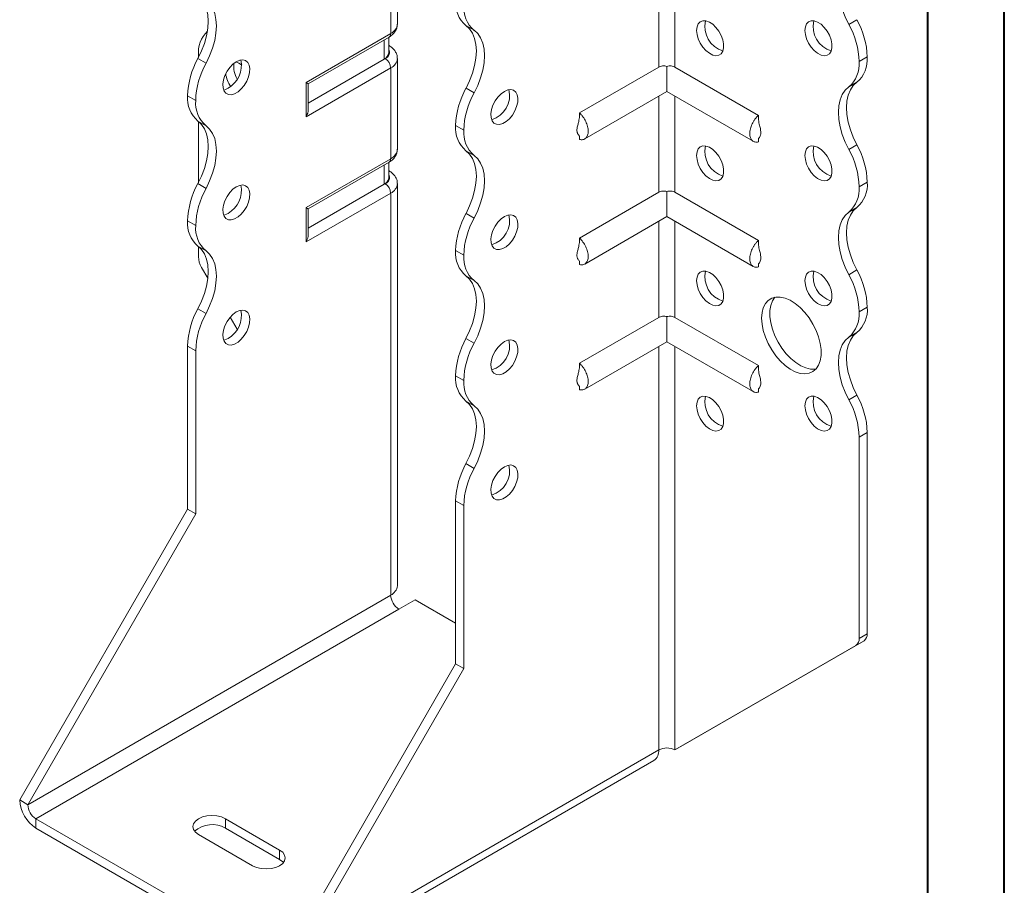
# Model space of a CAD drawing. Header units: millimetres. Extents: x 0 to 210, y 0 to 297.
# Tile 3 of 6: x 146 to 210, y 51 to 107. Entities that reach past the tile are written whole.
import ezdxf

# ---------------------------------------------------------------- set-up
doc = ezdxf.new("R2010")
doc.units = ezdxf.units.MM

msp = doc.modelspace()

# ---------------------------------------------------------------- linework, layer by layer
at = {"color": 7, "linetype": 'Continuous', "lineweight": 40}
for p, q in [((210.079, 0.215), (210.079, 297.215)), ((205.079, 5.215), (205.079, 292.215))]:
    msp.add_line(p, q, dxfattribs=at)
at = {"color": 7, "linetype": 'Continuous', "lineweight": 15}
for p, q in [((170.457, 106.973), (170.457, 112.893)), ((170.018, 106.361), (170.018, 112.281)), ((187.519, 110.44), (187.519, 104.164)), ((188.579, 104.164), (188.579, 110.44)), ((175.466, 106.57), (174.935, 106.876)), ((199.925, 106.957), (200.455, 107.263)), ((164.492, 103.171), (170.018, 106.361)), ((164.638, 103.086), (169.914, 106.132)), ((169.891, 105.098), (169.891, 106.118)), ((169.598, 104.689), (169.598, 105.949)), ((169.914, 105.569), (169.891, 105.582)), ((169.914, 105.569), (169.891, 105.58)), ((157.467, 104.93), (157.467, 104.791)), ((201.13, 104.833), (200.6, 104.527)), ((200.6, 104.526), (201.13, 104.832)), ((201.13, 104.833), (201.13, 104.832)), ((157.435, 104.731), (157.965, 104.424)), ((169.598, 104.689), (164.638, 101.826)), ((169.664, 104.728), (169.598, 104.689)), ((170.457, 98.808), (170.457, 104.727)), ((187.519, 104.164), (182.346, 101.178)), ((188.049, 104.219), (188.049, 102.581)), ((188.579, 104.164), (194.024, 101.021)), ((200.6, 104.527), (200.6, 104.526)), ((170.018, 104.115), (164.492, 100.925)), ((170.018, 98.195), (170.018, 104.115)), ((164.492, 100.925), (164.492, 103.171)), ((164.638, 101.418), (164.638, 103.086)), ((200.455, 103.181), (199.925, 102.875)), ((157.29, 101.993), (156.759, 102.299)), ((156.759, 102.299), (157.29, 101.993)), ((156.759, 102.299), (156.759, 102.299)), ((174.936, 102.793), (175.466, 102.487)), ((182.684, 99.484), (188.049, 102.581)), ((187.519, 102.275), (187.519, 95.999)), ((188.049, 102.581), (193.686, 99.327)), ((188.579, 95.999), (188.579, 102.275)), ((157.29, 101.993), (157.29, 101.993)), ((157.965, 100.342), (157.434, 100.648)), ((157.467, 100.625), (157.467, 96.625)), ((174.791, 100.056), (174.26, 100.362)), ((174.26, 100.361), (174.26, 100.362)), ((174.26, 100.361), (174.791, 100.055)), ((174.791, 100.055), (174.791, 100.056)), ((182.346, 99.671), (182.346, 99.45)), ((194.024, 99.509), (194.024, 99.293)), ((199.925, 98.792), (200.455, 99.098)), ((175.466, 98.404), (174.935, 98.711)), ((164.492, 95.005), (170.018, 98.195)), ((164.638, 94.921), (169.914, 97.966)), ((169.598, 96.524), (169.598, 97.784)), ((169.891, 96.932), (169.891, 97.953)), ((169.914, 97.403), (169.891, 97.417)), ((169.914, 97.403), (169.891, 97.414)), ((157.434, 96.565), (157.965, 96.259)), ((169.598, 96.524), (164.638, 93.661)), ((169.664, 96.562), (169.598, 96.524)), ((170.457, 70.331), (170.457, 96.562)), ((201.13, 96.667), (200.6, 96.361)), ((200.6, 96.36), (201.13, 96.666)), ((201.13, 96.667), (201.13, 96.666)), ((170.018, 95.95), (164.492, 92.76)), ((170.018, 69.718), (170.018, 95.95)), ((187.519, 95.999), (182.346, 93.013)), ((188.049, 96.053), (188.049, 94.416)), ((188.579, 95.999), (194.024, 92.856)), ((200.6, 96.361), (200.6, 96.36)), ((164.492, 92.76), (164.492, 95.005)), ((164.638, 93.252), (164.638, 94.921)), ((174.936, 94.628), (175.466, 94.321)), ((200.455, 95.016), (199.925, 94.71)), ((157.29, 93.829), (156.759, 94.135)), ((156.759, 94.133), (156.759, 94.135)), ((156.759, 94.133), (157.29, 93.827)), ((182.684, 91.319), (188.049, 94.416)), ((187.519, 94.11), (187.519, 87.834)), ((188.049, 94.416), (193.686, 91.161)), ((188.579, 87.834), (188.579, 94.11)), ((157.29, 93.827), (157.29, 93.829)), ((157.965, 92.177), (157.434, 92.483)), ((157.467, 92.459), (157.467, 91.796)), ((174.791, 91.89), (174.26, 92.196)), ((174.26, 92.196), (174.791, 91.89)), ((174.26, 92.196), (174.26, 92.196)), ((174.791, 91.89), (174.791, 91.89)), ((182.346, 91.506), (182.346, 91.285)), ((194.024, 91.344), (194.024, 91.128)), ((158.084, 90.388), (157.674, 91.099)), ((199.925, 90.626), (200.455, 90.932)), ((175.466, 90.239), (174.935, 90.545)), ((157.434, 88.399), (157.965, 88.093)), ((201.13, 88.502), (200.6, 88.196)), ((200.6, 88.195), (201.13, 88.501)), ((200.6, 88.196), (200.6, 88.195)), ((201.13, 88.502), (201.13, 88.501)), ((160.003, 87.063), (159.545, 87.857)), ((187.519, 87.834), (182.346, 84.848)), ((188.049, 87.888), (188.049, 86.25)), ((188.579, 87.834), (194.024, 84.69)), ((200.455, 86.85), (199.925, 86.544)), ((174.935, 86.462), (175.466, 86.156)), ((182.684, 83.153), (188.049, 86.25)), ((188.049, 86.25), (193.686, 82.996)), ((157.29, 85.663), (156.759, 85.969)), ((156.759, 75.333), (156.759, 85.969)), ((157.29, 75.027), (157.29, 85.663)), ((187.519, 85.944), (187.519, 59.615)), ((188.579, 59.615), (188.579, 85.944)), ((174.791, 83.726), (174.26, 84.032)), ((174.26, 84.03), (174.26, 84.032)), ((174.26, 84.03), (174.791, 83.724)), ((174.791, 83.724), (174.791, 83.726)), ((182.346, 83.341), (182.346, 83.119)), ((194.024, 83.178), (194.024, 82.962)), ((175.466, 82.074), (174.935, 82.38)), ((199.925, 82.461), (200.455, 82.767)), ((201.13, 80.337), (200.6, 80.031)), ((200.6, 80.031), (200.6, 66.895)), ((201.13, 80.337), (201.13, 67.201)), ((174.935, 78.296), (175.466, 77.99)), ((174.791, 75.56), (174.26, 75.866)), ((174.26, 65.23), (174.26, 75.866)), ((145.799, 56.35), (156.759, 75.333)), ((157.29, 75.027), (156.759, 75.333)), ((174.791, 64.924), (174.791, 75.56)), ((146.33, 56.044), (157.29, 75.027)), ((170.018, 69.718), (146.33, 56.044)), ((146.86, 55.125), (170.548, 68.8)), ((170.548, 68.8), (171.609, 69.412)), ((174.26, 67.881), (171.609, 69.412)), ((200.6, 66.895), (201.13, 67.201)), ((188.579, 59.615), (200.393, 66.437)), ((189.11, 59.921), (200.923, 66.744)), ((200.923, 66.744), (200.393, 66.437)), ((163.3, 46.247), (174.26, 65.23)), ((163.83, 45.94), (174.791, 64.924)), ((174.26, 65.23), (174.791, 64.924)), ((188.579, 59.615), (189.11, 59.921)), ((163.83, 45.94), (187.519, 59.615)), ((187.519, 59.615), (187.519, 59.615)), ((163.52, 45.254), (187.208, 58.929)), ((146.33, 56.044), (145.799, 56.35)), ((146.86, 55.125), (162.77, 45.94)), ((146.86, 55.125), (146.86, 54.513)), ((162.77, 53.084), (159.234, 55.125)), ((159.234, 54.513), (159.234, 55.125)), ((146.86, 54.513), (162.77, 45.328)), ((157.467, 54.104), (161.002, 52.063)), ((162.77, 52.472), (159.234, 54.513)), ((162.77, 52.472), (162.77, 53.084))]:
    msp.add_line(p, q, dxfattribs=at)
at = {"color": 7, "linetype": 'Continuous', "lineweight": 15, "flags": 128}
for points in [[(199.925, 106.957), (199.689, 107.447), (199.5, 107.946), (199.362, 108.442), (199.278, 108.927), (199.249, 109.388), (199.278, 109.817), (199.362, 110.205), (199.5, 110.542), (199.689, 110.823), (199.925, 111.04)], [(157.434, 108.814), (157.671, 108.596), (157.86, 108.316), (157.998, 107.979), (158.082, 107.591), (158.11, 107.162), (158.082, 106.7), (157.998, 106.216), (157.86, 105.719), (157.671, 105.221), (157.435, 104.731)], [(157.965, 104.424), (158.201, 104.914), (158.39, 105.413), (158.528, 105.91), (158.612, 106.394), (158.64, 106.856), (158.612, 107.285), (158.528, 107.672), (158.39, 108.01), (158.201, 108.29), (157.965, 108.507)], [(174.936, 102.793), (175.172, 103.283), (175.361, 103.782), (175.499, 104.278), (175.583, 104.763), (175.611, 105.224), (175.583, 105.653), (175.499, 106.041), (175.361, 106.378), (175.172, 106.659), (174.935, 106.876)], [(189.993, 106.567), (190.021, 106.804), (190.103, 106.995), (190.233, 107.127), (190.404, 107.191), (190.604, 107.185), (190.822, 107.107), (191.043, 106.963), (191.254, 106.763), (191.441, 106.517), (191.592, 106.243), (191.699, 105.958), (191.754, 105.678), (191.754, 105.422), (191.699, 105.206), (191.592, 105.044), (191.441, 104.945), (191.254, 104.916), (191.043, 104.958), (190.822, 105.07), (190.604, 105.243), (190.404, 105.468), (190.233, 105.73), (190.103, 106.012), (190.021, 106.297), (189.993, 106.567)], [(197.064, 106.567), (197.092, 106.805), (197.174, 106.996), (197.304, 107.128), (197.475, 107.192), (197.675, 107.185), (197.893, 107.108), (198.114, 106.964), (198.325, 106.763), (198.512, 106.518), (198.663, 106.244), (198.77, 105.958), (198.825, 105.679), (198.825, 105.423), (198.77, 105.207), (198.663, 105.044), (198.512, 104.945), (198.325, 104.916), (198.114, 104.959), (197.893, 105.07), (197.675, 105.244), (197.475, 105.469), (197.304, 105.73), (197.174, 106.012), (197.092, 106.297), (197.064, 106.567)], [(175.466, 102.487), (175.702, 102.977), (175.891, 103.475), (176.029, 103.972), (176.113, 104.457), (176.141, 104.918), (176.113, 105.347), (176.029, 105.735), (175.891, 106.072), (175.702, 106.353), (175.466, 106.57)], [(159.941, 104.524), (159.722, 104.365), (159.516, 104.152), (159.336, 103.898), (159.195, 103.62), (159.101, 103.334), (159.059, 103.059), (159.073, 102.811), (159.142, 102.607), (159.26, 102.46), (159.422, 102.378), (159.616, 102.367), (159.831, 102.427), (160.052, 102.555), (160.267, 102.743), (160.461, 102.978), (160.622, 103.246), (160.741, 103.531), (160.81, 103.814), (160.824, 104.077), (160.782, 104.304), (160.688, 104.481), (160.546, 104.597), (160.367, 104.644), (160.161, 104.619), (159.941, 104.524)], [(199.925, 98.792), (199.689, 99.282), (199.5, 99.78), (199.362, 100.277), (199.278, 100.762), (199.249, 101.223), (199.278, 101.652), (199.362, 102.04), (199.5, 102.377), (199.689, 102.657), (199.925, 102.875)], [(200.455, 103.181), (200.219, 102.964), (200.03, 102.683), (199.892, 102.346), (199.808, 101.958), (199.78, 101.529), (199.808, 101.068), (199.892, 100.583), (200.03, 100.087), (200.219, 99.588), (200.455, 99.098)], [(159.411, 102.789), (159.191, 102.694), (159.11, 102.676)], [(177.442, 102.587), (177.222, 102.428), (177.016, 102.215), (176.837, 101.961), (176.696, 101.682), (176.602, 101.396), (176.56, 101.121), (176.574, 100.874), (176.643, 100.67), (176.761, 100.522), (176.923, 100.44), (177.117, 100.429), (177.332, 100.489), (177.553, 100.617), (177.768, 100.805), (177.962, 101.04), (178.123, 101.309), (178.242, 101.593), (178.311, 101.876), (178.324, 102.139), (178.283, 102.367), (178.189, 102.544), (178.047, 102.659), (177.868, 102.706), (177.662, 102.682), (177.442, 102.587)], [(157.434, 100.648), (157.671, 100.431), (157.86, 100.151), (157.998, 99.813), (158.082, 99.426), (158.11, 98.996), (158.082, 98.535), (157.998, 98.05), (157.86, 97.553), (157.671, 97.055), (157.434, 96.565)], [(157.965, 96.259), (158.201, 96.749), (158.39, 97.247), (158.528, 97.744), (158.612, 98.229), (158.64, 98.69), (158.612, 99.119), (158.528, 99.507), (158.39, 99.844), (158.201, 100.125), (157.965, 100.342)], [(189.993, 98.401), (190.021, 98.639), (190.103, 98.83), (190.233, 98.962), (190.404, 99.026), (190.604, 99.019), (190.822, 98.942), (191.043, 98.798), (191.254, 98.597), (191.441, 98.352), (191.592, 98.078), (191.699, 97.792), (191.754, 97.513), (191.754, 97.257), (191.699, 97.041), (191.592, 96.878), (191.441, 96.779), (191.254, 96.75), (191.043, 96.793), (190.822, 96.904), (190.604, 97.078), (190.404, 97.303), (190.233, 97.564), (190.103, 97.846), (190.021, 98.131), (189.993, 98.401)], [(197.064, 98.402), (197.092, 98.64), (197.174, 98.83), (197.304, 98.962), (197.475, 99.027), (197.675, 99.02), (197.893, 98.942), (198.114, 98.799), (198.325, 98.598), (198.512, 98.353), (198.663, 98.079), (198.77, 97.793), (198.825, 97.513), (198.825, 97.257), (198.77, 97.041), (198.663, 96.879), (198.512, 96.78), (198.325, 96.751), (198.114, 96.793), (197.893, 96.905), (197.675, 97.079), (197.475, 97.303), (197.304, 97.565), (197.174, 97.847), (197.092, 98.132), (197.064, 98.402)], [(174.936, 94.628), (175.172, 95.118), (175.361, 95.616), (175.499, 96.113), (175.583, 96.597), (175.611, 97.059), (175.583, 97.488), (175.499, 97.875), (175.361, 98.213), (175.172, 98.493), (174.935, 98.711)], [(175.466, 94.321), (175.702, 94.811), (175.891, 95.31), (176.029, 95.807), (176.113, 96.291), (176.141, 96.753), (176.113, 97.182), (176.029, 97.569), (175.891, 97.907), (175.702, 98.187), (175.466, 98.404)], [(159.941, 96.359), (159.722, 96.2), (159.516, 95.987), (159.336, 95.733), (159.195, 95.454), (159.101, 95.168), (159.059, 94.893), (159.073, 94.646), (159.142, 94.442), (159.26, 94.295), (159.422, 94.213), (159.616, 94.201), (159.831, 94.262), (160.052, 94.39), (160.267, 94.577), (160.461, 94.812), (160.622, 95.081), (160.741, 95.365), (160.81, 95.648), (160.824, 95.912), (160.782, 96.139), (160.688, 96.316), (160.546, 96.432), (160.367, 96.479), (160.161, 96.454), (159.941, 96.359)], [(159.411, 94.624), (159.191, 94.529), (159.11, 94.511)], [(164.492, 95.005), (164.548, 94.973), (164.591, 94.948), (164.621, 94.93), (164.636, 94.922), (164.638, 94.921)], [(177.442, 94.421), (177.222, 94.262), (177.016, 94.049), (176.837, 93.795), (176.696, 93.517), (176.602, 93.231), (176.56, 92.955), (176.574, 92.708), (176.643, 92.504), (176.761, 92.357), (176.923, 92.275), (177.117, 92.264), (177.332, 92.324), (177.553, 92.452), (177.768, 92.639), (177.962, 92.875), (178.123, 93.143), (178.242, 93.428), (178.311, 93.711), (178.324, 93.974), (178.283, 94.201), (178.189, 94.378), (178.047, 94.494), (177.868, 94.541), (177.662, 94.516), (177.442, 94.421)], [(199.925, 90.626), (199.689, 91.116), (199.5, 91.615), (199.362, 92.112), (199.278, 92.596), (199.249, 93.058), (199.278, 93.487), (199.362, 93.874), (199.5, 94.212), (199.689, 94.492), (199.925, 94.71)], [(200.455, 95.016), (200.219, 94.798), (200.03, 94.518), (199.892, 94.18), (199.808, 93.793), (199.78, 93.364), (199.808, 92.902), (199.892, 92.418), (200.03, 91.921), (200.219, 91.422), (200.455, 90.932)], [(157.434, 92.483), (157.671, 92.265), (157.86, 91.985), (157.998, 91.648), (158.082, 91.26), (158.11, 90.831), (158.082, 90.369), (157.998, 89.885), (157.86, 89.388), (157.671, 88.889), (157.434, 88.399)], [(157.965, 88.093), (158.201, 88.583), (158.39, 89.082), (158.528, 89.579), (158.612, 90.063), (158.64, 90.525), (158.612, 90.954), (158.528, 91.341), (158.39, 91.679), (158.201, 91.959), (157.965, 92.177)], [(189.993, 90.236), (190.021, 90.474), (190.103, 90.664), (190.233, 90.796), (190.404, 90.861), (190.604, 90.854), (190.822, 90.776), (191.043, 90.632), (191.254, 90.432), (191.441, 90.187), (191.592, 89.913), (191.699, 89.627), (191.754, 89.347), (191.754, 89.091), (191.699, 88.875), (191.592, 88.713), (191.441, 88.614), (191.254, 88.585), (191.043, 88.627), (190.822, 88.739), (190.604, 88.912), (190.404, 89.137), (190.233, 89.399), (190.103, 89.681), (190.021, 89.966), (189.993, 90.236)], [(197.064, 90.236), (197.092, 90.474), (197.174, 90.665), (197.304, 90.797), (197.475, 90.861), (197.675, 90.855), (197.893, 90.777), (198.114, 90.633), (198.325, 90.432), (198.512, 90.187), (198.663, 89.913), (198.77, 89.627), (198.825, 89.348), (198.825, 89.092), (198.77, 88.876), (198.663, 88.713), (198.512, 88.614), (198.325, 88.585), (198.114, 88.628), (197.893, 88.74), (197.675, 88.913), (197.475, 89.138), (197.304, 89.399), (197.174, 89.682), (197.092, 89.967), (197.064, 90.236)], [(174.935, 86.462), (175.172, 86.952), (175.361, 87.45), (175.499, 87.947), (175.583, 88.432), (175.611, 88.893), (175.583, 89.323), (175.499, 89.71), (175.361, 90.047), (175.172, 90.328), (174.935, 90.545)], [(175.466, 86.156), (175.702, 86.646), (175.891, 87.144), (176.029, 87.641), (176.113, 88.126), (176.141, 88.587), (176.113, 89.016), (176.029, 89.404), (175.891, 89.741), (175.702, 90.022), (175.466, 90.239)], [(194.236, 87.787), (194.264, 88.15), (194.347, 88.47), (194.483, 88.739), (194.668, 88.948), (194.896, 89.091), (195.161, 89.165), (195.456, 89.166), (195.771, 89.096), (196.098, 88.955), (196.428, 88.749), (196.75, 88.482), (197.056, 88.164), (197.337, 87.802), (197.584, 87.407), (197.792, 86.991), (197.953, 86.566), (198.062, 86.143), (198.118, 85.736), (198.118, 85.355), (198.062, 85.012), (197.953, 84.716), (197.792, 84.476), (197.584, 84.3), (197.337, 84.191), (197.056, 84.154), (196.75, 84.188), (196.428, 84.294), (196.098, 84.468), (195.771, 84.705), (195.456, 84.999), (195.161, 85.34), (194.896, 85.72), (194.668, 86.127), (194.483, 86.549), (194.347, 86.974), (194.264, 87.391), (194.236, 87.787)], [(195.097, 89.154), (194.939, 88.918), (194.829, 88.622), (194.773, 88.279), (194.773, 87.898), (194.829, 87.491), (194.939, 87.068), (195.1, 86.643), (195.307, 86.227), (195.555, 85.832), (195.836, 85.47), (196.142, 85.152), (196.464, 84.885), (196.793, 84.679), (197.121, 84.539), (197.436, 84.468), (197.73, 84.469), (197.795, 84.48)], [(159.941, 88.194), (159.722, 88.035), (159.516, 87.821), (159.336, 87.568), (159.195, 87.289), (159.101, 87.003), (159.059, 86.728), (159.073, 86.48), (159.142, 86.277), (159.26, 86.129), (159.422, 86.047), (159.616, 86.036), (159.831, 86.096), (160.052, 86.224), (160.267, 86.412), (160.461, 86.647), (160.622, 86.915), (160.741, 87.2), (160.81, 87.483), (160.824, 87.746), (160.782, 87.974), (160.688, 88.151), (160.546, 88.266), (160.367, 88.313), (160.161, 88.288), (159.941, 88.194)], [(200.455, 86.85), (200.219, 86.633), (200.03, 86.353), (199.892, 86.015), (199.808, 85.628), (199.78, 85.198), (199.808, 84.737), (199.892, 84.252), (200.03, 83.756), (200.219, 83.257), (200.455, 82.767)], [(159.411, 86.458), (159.191, 86.364), (159.11, 86.346)], [(177.442, 86.256), (177.222, 86.097), (177.016, 85.884), (176.837, 85.63), (176.696, 85.351), (176.602, 85.065), (176.56, 84.79), (176.574, 84.543), (176.643, 84.339), (176.761, 84.191), (176.923, 84.11), (177.117, 84.098), (177.332, 84.159), (177.553, 84.287), (177.768, 84.474), (177.962, 84.709), (178.123, 84.978), (178.242, 85.262), (178.311, 85.545), (178.324, 85.809), (178.283, 86.036), (178.189, 86.213), (178.047, 86.329), (177.868, 86.375), (177.662, 86.351), (177.442, 86.256)], [(199.925, 82.461), (199.689, 82.951), (199.5, 83.449), (199.362, 83.946), (199.278, 84.431), (199.249, 84.892), (199.278, 85.321), (199.362, 85.709), (199.5, 86.046), (199.689, 86.327), (199.925, 86.544)], [(174.935, 78.296), (175.172, 78.786), (175.361, 79.285), (175.499, 79.782), (175.583, 80.266), (175.611, 80.728), (175.583, 81.157), (175.499, 81.545), (175.361, 81.882), (175.172, 82.162), (174.935, 82.38)], [(189.993, 82.07), (190.021, 82.308), (190.103, 82.499), (190.233, 82.631), (190.404, 82.695), (190.604, 82.688), (190.822, 82.611), (191.043, 82.467), (191.254, 82.266), (191.441, 82.021), (191.592, 81.747), (191.699, 81.461), (191.754, 81.182), (191.754, 80.926), (191.699, 80.71), (191.592, 80.547), (191.441, 80.448), (191.254, 80.419), (191.043, 80.462), (190.822, 80.573), (190.604, 80.747), (190.404, 80.972), (190.233, 81.233), (190.103, 81.515), (190.021, 81.8), (189.993, 82.07)], [(197.064, 82.071), (197.092, 82.309), (197.174, 82.5), (197.304, 82.631), (197.475, 82.696), (197.675, 82.689), (197.893, 82.611), (198.114, 82.468), (198.325, 82.267), (198.512, 82.022), (198.663, 81.748), (198.77, 81.462), (198.825, 81.182), (198.825, 80.927), (198.77, 80.711), (198.663, 80.548), (198.512, 80.449), (198.325, 80.42), (198.114, 80.463), (197.893, 80.574), (197.675, 80.748), (197.475, 80.972), (197.304, 81.234), (197.174, 81.516), (197.092, 81.801), (197.064, 82.071)], [(175.466, 77.99), (175.702, 78.48), (175.891, 78.979), (176.029, 79.476), (176.113, 79.96), (176.141, 80.422), (176.113, 80.851), (176.029, 81.238), (175.891, 81.576), (175.702, 81.856), (175.466, 82.074)], [(177.442, 78.09), (177.222, 77.932), (177.016, 77.718), (176.837, 77.465), (176.696, 77.186), (176.602, 76.9), (176.56, 76.625), (176.574, 76.377), (176.643, 76.174), (176.761, 76.026), (176.923, 75.944), (177.117, 75.933), (177.332, 75.993), (177.553, 76.121), (177.768, 76.309), (177.962, 76.544), (178.123, 76.812), (178.242, 77.097), (178.311, 77.38), (178.324, 77.643), (178.283, 77.871), (178.189, 78.048), (178.047, 78.163), (177.868, 78.21), (177.662, 78.185), (177.442, 78.09)], [(159.234, 55.125), (158.975, 55.24), (158.674, 55.312), (158.35, 55.336), (158.027, 55.312), (157.725, 55.24), (157.467, 55.125), (157.268, 54.976), (157.143, 54.801), (157.1, 54.615), (157.143, 54.428), (157.268, 54.254), (157.467, 54.104)], [(161.002, 52.063), (161.261, 51.949), (161.562, 51.877), (161.886, 51.852), (162.209, 51.877), (162.511, 51.949), (162.77, 52.063), (162.968, 52.213), (163.093, 52.387), (163.136, 52.574), (163.093, 52.76), (162.968, 52.935), (162.77, 53.084)], [(163.018, 52.267), (162.968, 52.322), (162.77, 52.472)]]:
    msp.add_lwpolyline(points, dxfattribs=at)
at = {"color": 7, "linetype": 'Continuous', "lineweight": 15}
for centre, radius, start, end in [((176.212, 108.361), 1.959, 175.16254, 229.32327), ((176.742, 108.055), 1.959, 175.16254, 229.32327), ((169.706, 107.048), 0.754, 294.37466, 354.3052), ((192.183, 106.81), 1.65, 166.69046, 253.30416), ((199.254, 106.81), 1.65, 166.69046, 253.30416), ((195.294, 104.362), 5.308, 1.78273, 29.26742), ((195.825, 104.668), 5.308, 1.78273, 29.26742), ((159.47, 105.087), 2.009, 134.72167, 184.47672), ((169.773, 106.334), 0.246, 305.01333, 6.29885), ((169.391, 105.148), 0.503, 294.37466, 354.3052), ((169.515, 105.132), 0.431, 290.26685, 29.20572), ((199.177, 104.667), 1.96, 310.68797, 4.83571), ((162.069, 102.134), 5.312, 150.73691, 178.21768), ((162.599, 101.828), 5.312, 150.73691, 178.21768), ((158.526, 104.298), 1.749, 300.39229, 11.17657), ((161.354, 104.208), 1.584, 172.42806, 211.21507), ((159.569, 103.446), 1.119, 49.55922, 71.88464), ((169.25, 104.08), 0.768, 2.60548, 57.39452), ((169.721, 104.791), 0.738, 293.67509, 355.21895), ((198.647, 104.361), 1.96, 310.68797, 4.83571), ((161.227, 104.043), 2.005, 188.89661, 214.6427), ((158.711, 102.134), 1.959, 175.16254, 229.32327), ((179.569, 100.196), 5.312, 150.73691, 178.21768), ((180.1, 99.89), 5.312, 150.73691, 178.21768), ((176.137, 102.32), 1.65, 286.69605, 13.30932), ((159.241, 101.828), 1.959, 175.16254, 229.32327), ((176.212, 100.196), 1.959, 175.16254, 229.32327), ((176.742, 99.89), 1.959, 175.16254, 229.32327), ((192.183, 98.644), 1.65, 166.69046, 253.30416), ((199.254, 98.645), 1.65, 166.69046, 253.30416), ((195.821, 96.502), 5.312, 1.78232, 29.26309), ((169.706, 98.882), 0.754, 294.37466, 354.3052), ((195.291, 96.195), 5.312, 1.78232, 29.26309), ((169.773, 98.168), 0.246, 305.01333, 6.29885), ((169.515, 96.966), 0.431, 290.26685, 29.20572), ((162.065, 93.97), 5.308, 150.73258, 178.21727), ((158.526, 96.133), 1.749, 300.39229, 11.17657), ((169.391, 96.982), 0.503, 294.37466, 354.3052), ((169.25, 95.915), 0.768, 2.60548, 57.39452), ((169.721, 96.626), 0.738, 293.67509, 355.21895), ((199.179, 96.501), 1.959, 310.67673, 4.83746), ((162.596, 93.663), 5.308, 150.73258, 178.21727), ((198.648, 96.195), 1.959, 310.67673, 4.83746), ((179.569, 92.031), 5.312, 150.73691, 178.21768), ((176.137, 94.154), 1.65, 286.69605, 13.30932), ((158.711, 93.968), 1.959, 175.16254, 229.32327), ((180.1, 91.725), 5.312, 150.73691, 178.21768), ((159.241, 93.662), 1.959, 175.16254, 229.32327), ((176.212, 92.031), 1.959, 175.16254, 229.32327), ((158.908, 91.845), 1.443, 181.9565, 211.14373), ((176.742, 91.724), 1.959, 175.16254, 229.32327), ((192.183, 90.479), 1.65, 166.69046, 253.30416), ((199.254, 90.48), 1.65, 166.69046, 253.30416), ((195.825, 88.337), 5.308, 1.78273, 29.26742), ((195.294, 88.031), 5.308, 1.78273, 29.26742), ((162.065, 85.804), 5.308, 150.73258, 178.21727), ((162.596, 85.498), 5.308, 150.73258, 178.21727), ((158.526, 87.967), 1.749, 300.39229, 11.17657), ((198.648, 88.03), 1.959, 310.67673, 4.83746), ((199.179, 88.336), 1.959, 310.67673, 4.83746), ((179.566, 83.867), 5.308, 150.73258, 178.21727), ((180.096, 83.56), 5.308, 150.73258, 178.21727), ((176.137, 85.989), 1.65, 286.69605, 13.30932), ((176.212, 83.865), 1.959, 175.16254, 229.32327), ((176.742, 83.559), 1.959, 175.16254, 229.32327), ((192.183, 82.314), 1.65, 166.69046, 253.30416), ((199.254, 82.314), 1.65, 166.69046, 253.30416), ((195.294, 79.865), 5.308, 1.78273, 29.26742), ((195.825, 80.172), 5.308, 1.78273, 29.26742), ((179.566, 75.701), 5.308, 150.73258, 178.21727), ((180.096, 75.395), 5.308, 150.73258, 178.21727), ((176.137, 77.823), 1.65, 286.69605, 13.30932), ((169.706, 70.406), 0.754, 294.37466, 354.3052), ((171.169, 69.771), 1.153, 182.60548, 237.39452), ((200.099, 66.846), 0.503, 305.69804, 5.62038), ((200.63, 67.152), 0.503, 305.69804, 5.62038), ((186.784, 59.534), 0.739, 305.01333, 6.29885), ((188.049, 58.592), 1.153, 62.60967, 117.39033), ((148.102, 56.454), 2.305, 182.60548, 237.39452), ((147.481, 56.096), 1.153, 182.60548, 237.39452), ((158.368, 53.007), 1.737, 60.10075, 131.45976)]:
    msp.add_arc(centre, radius, start, end, dxfattribs=at)
for centre, major_axis, ratio, start_param, end_param in [((164.138, 103.375), (0.5, -0.289), 0.00007, 0.000041, 0.785439), ((164.138, 101.129), (0.354, 0.612), 0.577335, 4.71243, 5.497828), ((164.138, 92.964), (0.354, 0.612), 0.577335, 4.71243, 5.497828)]:
    msp.add_ellipse(centre, major_axis=major_axis, ratio=ratio, start_param=start_param, end_param=end_param, dxfattribs=at)
for points, knots in [([(169.914, 106.132), (169.962, 106.162), (170.085, 106.239), (170.246, 106.392), (170.376, 106.593), (170.45, 106.791), (170.449, 106.919), (170.448, 106.971)], [0, 0, 0, 0, 0.158954, 0.402981, 0.631771, 0.851773, 1, 1, 1, 1]), ([(170.449, 104.73), (170.451, 104.76), (170.459, 104.868), (170.402, 105.049), (170.289, 105.254), (170.126, 105.431), (169.986, 105.522), (169.914, 105.569)], [0, 0, 0, 0, 0.085325, 0.311794, 0.533755, 0.762164, 1, 1, 1, 1]), ([(188.049, 104.219), (188.003, 104.233), (187.954, 104.242), (187.859, 104.25), (187.812, 104.25), (187.674, 104.233), (187.59, 104.205), (187.519, 104.164)], [0, 0, 0, 0, 0.25, 0.25, 0.5, 0.5, 1, 1, 1, 1]), ([(188.579, 104.164), (188.544, 104.185), (188.505, 104.202), (188.422, 104.229), (188.378, 104.239), (188.241, 104.255), (188.143, 104.248), (188.049, 104.219)], [0, 0, 0, 0, 0.25, 0.25, 0.5, 0.5, 1, 1, 1, 1]), ([(182.346, 100.975), (182.333, 100.857), (182.31, 100.658), (182.24, 100.419), (182.199, 100.24), (182.177, 100.089), (182.182, 99.957), (182.206, 99.869), (182.243, 99.789), (182.311, 99.725), (182.334, 99.679), (182.346, 99.654)], [0, 0, 0, 0, 0.1838453, 0.3127111, 0.3877655, 0.468607, 0.5610137, 0.6142418, 0.6754793, 0.8258992, 1, 1, 1, 1]), ([(182.346, 99.45), (182.386, 99.44), (182.426, 99.434), (182.503, 99.432), (182.54, 99.435), (182.608, 99.449), (182.641, 99.461), (182.701, 99.493), (182.73, 99.513), (182.78, 99.561), (182.802, 99.589), (182.841, 99.652), (182.858, 99.688), (182.885, 99.764), (182.895, 99.805), (182.908, 99.892), (182.912, 99.939), (182.912, 100.036), (182.908, 100.086), (182.895, 100.189), (182.885, 100.242), (182.845, 100.404), (182.806, 100.512), (182.704, 100.726), (182.644, 100.827), (182.539, 100.971), (182.503, 101.016), (182.426, 101.102), (182.386, 101.141), (182.346, 101.178)], [0, 0, 0, 0, 0.0625, 0.0625, 0.125, 0.125, 0.1875, 0.1875, 0.25, 0.25, 0.3125, 0.3125, 0.375, 0.375, 0.4375, 0.4375, 0.5, 0.5, 0.5625, 0.5625, 0.625, 0.625, 0.75, 0.75, 0.875, 0.875, 0.9375, 0.9375, 1, 1, 1, 1]), ([(194.024, 101.021), (193.984, 100.984), (193.944, 100.945), (193.868, 100.86), (193.831, 100.814), (193.762, 100.719), (193.73, 100.67), (193.669, 100.569), (193.641, 100.516), (193.59, 100.409), (193.568, 100.356), (193.529, 100.248), (193.512, 100.193), (193.485, 100.086), (193.475, 100.033), (193.462, 99.93), (193.458, 99.879), (193.458, 99.734), (193.472, 99.646), (193.525, 99.492), (193.564, 99.429), (193.666, 99.332), (193.726, 99.3), (193.83, 99.277), (193.867, 99.274), (193.944, 99.277), (193.984, 99.282), (194.024, 99.293)], [0, 0, 0, 0, 0.0625, 0.0625, 0.125, 0.125, 0.1875, 0.1875, 0.25, 0.25, 0.3125, 0.3125, 0.375, 0.375, 0.4375, 0.4375, 0.5, 0.5, 0.625, 0.625, 0.75, 0.75, 0.875, 0.875, 0.9375, 0.9375, 1, 1, 1, 1]), ([(194.029, 99.5), (194.032, 99.5), (194.038, 99.5), (194.086, 99.56), (194.148, 99.665), (194.189, 99.793), (194.191, 99.964), (194.149, 100.19), (194.065, 100.472), (194.038, 100.695), (194.024, 100.817)], [0, 0, 0, 0, 0.0827188, 0.2051314, 0.3293385, 0.4347802, 0.5265606, 0.6365233, 0.8016854, 1, 1, 1, 1]), ([(169.914, 97.966), (169.962, 97.997), (170.085, 98.073), (170.246, 98.227), (170.376, 98.428), (170.45, 98.626), (170.449, 98.754), (170.448, 98.805)], [0, 0, 0, 0, 0.158954, 0.402981, 0.631771, 0.851773, 1, 1, 1, 1]), ([(170.449, 96.565), (170.451, 96.595), (170.459, 96.702), (170.402, 96.884), (170.289, 97.088), (170.126, 97.266), (169.986, 97.357), (169.914, 97.403)], [0, 0, 0, 0, 0.085325, 0.311794, 0.533755, 0.762164, 1, 1, 1, 1]), ([(188.049, 96.053), (188.003, 96.068), (187.954, 96.077), (187.859, 96.085), (187.812, 96.084), (187.674, 96.068), (187.59, 96.04), (187.519, 95.999)], [0, 0, 0, 0, 0.25, 0.25, 0.5, 0.5, 1, 1, 1, 1]), ([(188.579, 95.999), (188.544, 96.019), (188.505, 96.037), (188.422, 96.064), (188.378, 96.073), (188.241, 96.089), (188.143, 96.082), (188.049, 96.053)], [0, 0, 0, 0, 0.25, 0.25, 0.5, 0.5, 1, 1, 1, 1]), ([(182.346, 92.809), (182.333, 92.692), (182.31, 92.493), (182.24, 92.254), (182.199, 92.075), (182.177, 91.923), (182.182, 91.792), (182.206, 91.704), (182.243, 91.623), (182.311, 91.56), (182.334, 91.513), (182.346, 91.489)], [0, 0, 0, 0, 0.183845, 0.312711, 0.387766, 0.468607, 0.561014, 0.614242, 0.675479, 0.825899, 1, 1, 1, 1]), ([(182.346, 91.285), (182.386, 91.274), (182.426, 91.269), (182.503, 91.266), (182.54, 91.269), (182.608, 91.284), (182.641, 91.296), (182.701, 91.327), (182.73, 91.348), (182.78, 91.396), (182.802, 91.424), (182.841, 91.487), (182.858, 91.522), (182.885, 91.599), (182.895, 91.64), (182.908, 91.727), (182.912, 91.774), (182.912, 91.871), (182.908, 91.921), (182.895, 92.024), (182.885, 92.077), (182.845, 92.238), (182.806, 92.347), (182.704, 92.56), (182.644, 92.662), (182.539, 92.805), (182.503, 92.851), (182.426, 92.936), (182.386, 92.976), (182.346, 93.013)], [0, 0, 0, 0, 0.0625, 0.0625, 0.125, 0.125, 0.1875, 0.1875, 0.25, 0.25, 0.3125, 0.3125, 0.375, 0.375, 0.4375, 0.4375, 0.5, 0.5, 0.5625, 0.5625, 0.625, 0.625, 0.75, 0.75, 0.875, 0.875, 0.9375, 0.9375, 1, 1, 1, 1]), ([(194.024, 92.856), (193.984, 92.819), (193.944, 92.779), (193.868, 92.694), (193.831, 92.648), (193.762, 92.554), (193.73, 92.505), (193.669, 92.403), (193.641, 92.35), (193.59, 92.244), (193.568, 92.19), (193.529, 92.082), (193.512, 92.028), (193.485, 91.921), (193.475, 91.868), (193.462, 91.765), (193.458, 91.714), (193.458, 91.569), (193.472, 91.48), (193.525, 91.327), (193.564, 91.263), (193.666, 91.166), (193.726, 91.134), (193.83, 91.112), (193.867, 91.109), (193.944, 91.112), (193.984, 91.117), (194.024, 91.128)], [0, 0, 0, 0, 0.0625, 0.0625, 0.125, 0.125, 0.1875, 0.1875, 0.25, 0.25, 0.3125, 0.3125, 0.375, 0.375, 0.4375, 0.4375, 0.5, 0.5, 0.625, 0.625, 0.75, 0.75, 0.875, 0.875, 0.9375, 0.9375, 1, 1, 1, 1]), ([(194.029, 91.334), (194.032, 91.334), (194.038, 91.334), (194.086, 91.394), (194.148, 91.499), (194.189, 91.627), (194.191, 91.799), (194.149, 92.024), (194.065, 92.306), (194.038, 92.53), (194.024, 92.652)], [0, 0, 0, 0, 0.082719, 0.205131, 0.329338, 0.43478, 0.526561, 0.636523, 0.801685, 1, 1, 1, 1]), ([(188.049, 87.888), (188.003, 87.902), (187.954, 87.911), (187.859, 87.92), (187.812, 87.919), (187.674, 87.903), (187.59, 87.875), (187.519, 87.834)], [0, 0, 0, 0, 0.25, 0.25, 0.5, 0.5, 1, 1, 1, 1]), ([(188.579, 87.834), (188.544, 87.854), (188.505, 87.871), (188.422, 87.898), (188.378, 87.908), (188.241, 87.924), (188.143, 87.917), (188.049, 87.888)], [0, 0, 0, 0, 0.25, 0.25, 0.5, 0.5, 1, 1, 1, 1]), ([(182.346, 84.644), (182.333, 84.527), (182.31, 84.327), (182.24, 84.088), (182.199, 83.91), (182.177, 83.758), (182.182, 83.626), (182.206, 83.538), (182.243, 83.458), (182.311, 83.394), (182.334, 83.348), (182.346, 83.323)], [0, 0, 0, 0, 0.183845, 0.312711, 0.387766, 0.468607, 0.561014, 0.614242, 0.675479, 0.825899, 1, 1, 1, 1]), ([(182.346, 83.119), (182.386, 83.109), (182.426, 83.103), (182.503, 83.101), (182.54, 83.104), (182.608, 83.119), (182.641, 83.13), (182.701, 83.162), (182.73, 83.182), (182.78, 83.231), (182.802, 83.258), (182.841, 83.321), (182.858, 83.357), (182.885, 83.433), (182.895, 83.474), (182.908, 83.562), (182.912, 83.608), (182.912, 83.705), (182.908, 83.755), (182.895, 83.858), (182.885, 83.912), (182.845, 84.073), (182.806, 84.181), (182.704, 84.395), (182.644, 84.497), (182.539, 84.64), (182.503, 84.685), (182.426, 84.771), (182.386, 84.81), (182.346, 84.848)], [0, 0, 0, 0, 0.0625, 0.0625, 0.125, 0.125, 0.1875, 0.1875, 0.25, 0.25, 0.3125, 0.3125, 0.375, 0.375, 0.4375, 0.4375, 0.5, 0.5, 0.5625, 0.5625, 0.625, 0.625, 0.75, 0.75, 0.875, 0.875, 0.9375, 0.9375, 1, 1, 1, 1]), ([(194.024, 84.69), (193.984, 84.653), (193.944, 84.614), (193.868, 84.529), (193.831, 84.483), (193.762, 84.388), (193.73, 84.339), (193.669, 84.238), (193.641, 84.185), (193.59, 84.078), (193.568, 84.025), (193.529, 83.917), (193.512, 83.862), (193.485, 83.755), (193.475, 83.703), (193.462, 83.6), (193.458, 83.549), (193.458, 83.403), (193.472, 83.315), (193.525, 83.161), (193.564, 83.098), (193.666, 83.001), (193.726, 82.969), (193.83, 82.947), (193.867, 82.944), (193.944, 82.946), (193.984, 82.952), (194.024, 82.962)], [0, 0, 0, 0, 0.0625, 0.0625, 0.125, 0.125, 0.1875, 0.1875, 0.25, 0.25, 0.3125, 0.3125, 0.375, 0.375, 0.4375, 0.4375, 0.5, 0.5, 0.625, 0.625, 0.75, 0.75, 0.875, 0.875, 0.9375, 0.9375, 1, 1, 1, 1]), ([(194.029, 83.169), (194.032, 83.169), (194.038, 83.169), (194.086, 83.229), (194.148, 83.334), (194.189, 83.462), (194.191, 83.633), (194.149, 83.859), (194.065, 84.141), (194.038, 84.364), (194.024, 84.487)], [0, 0, 0, 0, 0.082719, 0.205131, 0.329338, 0.43478, 0.526561, 0.636523, 0.801685, 1, 1, 1, 1])]:
    msp.add_open_spline(points, degree=3, knots=knots, dxfattribs=at)
for points in [[(182.346, 101.178), (182.346, 101.11), (182.346, 101.042), (182.346, 100.975)], [(194.024, 101.021), (194.024, 100.953), (194.024, 100.885), (194.024, 100.817)], [(182.346, 93.013), (182.346, 92.945), (182.346, 92.877), (182.346, 92.809)], [(194.024, 92.856), (194.024, 92.788), (194.024, 92.72), (194.024, 92.652)], [(182.346, 84.848), (182.346, 84.78), (182.346, 84.712), (182.346, 84.644)], [(194.024, 84.69), (194.024, 84.622), (194.024, 84.554), (194.024, 84.487)]]:
    msp.add_open_spline(points, degree=3, dxfattribs=at)

doc.saveas('drawing.dxf')
